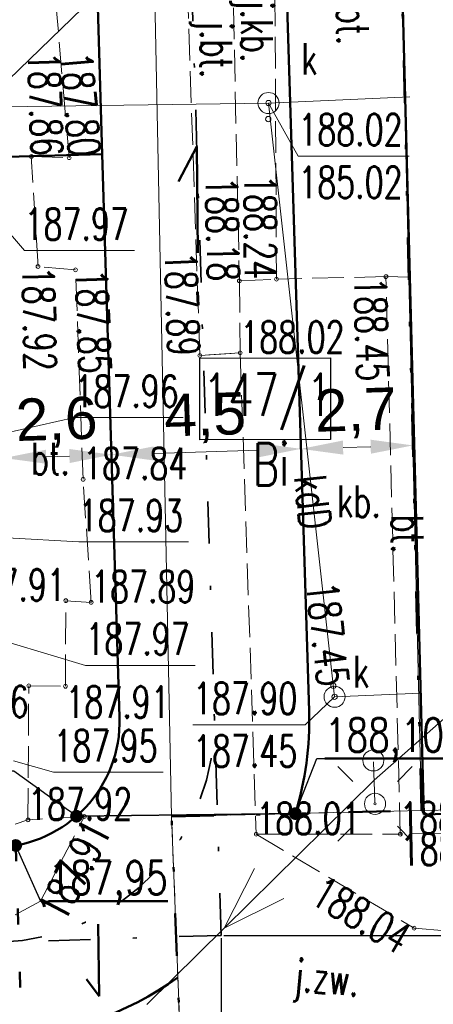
# Model space of a CAD drawing. Header units: metres. Extents: x 0 to 7425707, y -302 to 5720571.
# Tile 34 of 50: x 7425353 to 7425363, y 5720464 to 5720487. Entities that reach past the tile are written whole.
import ezdxf
from ezdxf import colors
from ezdxf.entities.mleader import LeaderData, LeaderLine
from ezdxf.enums import TextEntityAlignment as Align
from ezdxf.math import Vec2, Vec3

# ---------------------------------------------------------------- set-up
doc = ezdxf.new("R2010")
doc.units = ezdxf.units.M
doc.header["$LTSCALE"] = 0.5
doc.header["$PDMODE"] = 33
doc.header["$PDSIZE"] = 0.3
for name, pattern in [('1', [0]), ('13', [4, 1, -1, 0, -1, 0, -1]), ('1_1', [0]), ('1_12', [3, 1, -1, 0, -1]), ('1_2', [1.5, 1, -0.5]), ('1_EGBU_A', [0]), ('1_OTKJ', [2, 1.5, -0.5]), ('1_OTKU', [2, 1.5, -0.5]), ('1_SUEP_A', [0]), ('1_SUKP', [0]), ('EGBB02', [2, 0.5, -1.5]), ('GUZ', [1.4, 0.7, -0.7])]:
    doc.linetypes.add(name, pattern=pattern)
doc.layers.get('0').update_dxf_attribs({"color": 250, "linetype": 'CONTINUOUS', "lineweight": 100})
doc.layers.get('Defpoints').update_dxf_attribs({"linetype": 'CONTINUOUS'})
for name, color, linetype, lineweight in [('DZIALKI_L_0', 7, '1', 18), ('EGBB_L_0', 7, '1_EGBU_A', 50), ('granica_PD', 6, '13', 50), ('H_WJAZDY_GARAZ_T_0', 7, 'CONTINUOUS', 18), ('kraweznik', 1, '1', 50), ('NUMERY_DZIALEK_T_0', 7, 'CONTINUOUS', 18), ('OTK_E_T_0', 7, 'CONTINUOUS', 0), ('OTK_E_T_3', 7, 'CONTINUOUS', 0), ('OTK_L_0', 7, '1_OTKJ', 18), ('OTK_L_4', 7, '1_OTKU', 18), ('OTR_T_0', 7, 'CONTINUOUS', 18), ('SUE_T_3', 7, 'CONTINUOUS', 18), ('SUE_T_3_T_0', 7, 'CONTINUOUS', 18), ('SUEP_L_0', 1, '1_SUEP_A', 18), ('SUP_T_2', 7, 'CONTINUOUS', 18), ('SUP_T_2_L_0', 7, '1_1', 0)]:
    doc.layers.add(name, color=color, linetype=linetype, lineweight=lineweight)
for name, color, linetype, lineweight, true_color in [('NUMERY_UZYTKOW_T_0', 7, 'CONTINUOUS', 18, 0x008000), ('SUK_E_T_4', 7, 'CONTINUOUS', 0, 0x803300), ('SUK_T_3', 7, 'CONTINUOUS', 18, 0x803300), ('SUKP_E_T_0', 7, 'CONTINUOUS', 0, 0x803300), ('SUKP_L_0', 7, '1_SUKP', 18, 0x803300), ('SUKR_T_0', 7, 'CONTINUOUS', 18, 0x803300), ('UZYTKI_L_0', 7, 'GUZ', 18, 0x008000)]:
    doc.layers.add(name, color=color, linetype=linetype, lineweight=lineweight, true_color=true_color)
doc.styles.add('PZT_1_500', font='arial.ttf')
doc.styles.get("Standard").update_dxf_attribs({"font": 'Simplex.SHX', "width": 0.75})
doc.dimstyles.new('PZT_1_500', dxfattribs={"dimtxt": 1, "dimasz": 1, "dimexe": 1, "dimexo": 2, "dimgap": 0.2, "dimtad": 1, "dimdec": 1, "dimzin": 1, "dimtxsty": 'PZT_1_500', "dimcen": 2.5, "dimclrd": 3, "dimclre": 3, "dimclrt": 3, "dimazin": 0, "dimtfac": 1, "dimtdec": 1, "dimtmove": 0, "dimatfit": 3, "dimfxl": 1, "dimfxlon": 1, "dimlwd": 18, "dimlwe": 18, "dimarcsym": 0})
doc.dimstyles.get("Standard").update_dxf_attribs({"dimtxt": 1, "dimasz": 1, "dimexe": 1, "dimexo": 1, "dimgap": 1, "dimtad": 1, "dimtxsty": 'Standard', "dimcen": 2.5, "dimadec": 0, "dimazin": 0, "dimtfac": 1, "dimtmove": 0, "dimatfit": 3, "dimfxl": 1, "dimarcsym": 0})

# ---------------------------------------------------------------- blocks, each defined once
blk = doc.blocks.new('1_OTRS')
at = {"linetype": 'Continuous'}
blk.add_circle((0, 0), 0.045, dxfattribs=at)
blk = doc.blocks.new('1_SUPP')
at = {"linetype": 'Continuous'}
blk.add_circle((0, 0), 0.25, dxfattribs=at)
blk = doc.blocks.new('1_SUEO_W')
at = {"linetype": 'Continuous'}
for p, q in [((-0.53035, 0.53035), (-0.8839, 0.8839)), ((0.53035, 0.53035), (0.8839, 0.8839)), ((-0.53035, -0.53035), (-0.8839, -0.8839)), ((0.53035, -0.53035), (0.8839, -0.8839))]:
    blk.add_line(p, q, dxfattribs=at)
blk.add_circle((0, 0), 0.025, dxfattribs=at)
blk = doc.blocks.new('1_SUKS')
at = {"linetype": 'Continuous'}
blk.add_circle((0, 0), 0.25, dxfattribs=at)
blk = doc.blocks.new('1_SUPS')
at = {"linetype": 'Continuous'}
blk.add_circle((0, 0), 0.0625, dxfattribs=at)
blk = doc.blocks.new('*D863')
at = {"layer": 'Defpoints', "color": 0, "linetype": 'Continuous'}
for p in [(7425372.554, 5720507.935), (7425388.546, 5720507.922), (0, 0)]:
    blk.add_point(p, dxfattribs=at)
at = {"layer": 'kraweznik', "color": 0, "linetype": '1', "lineweight": -2}
for p, q in [((7425372.617, 5720507.935), (7425385.346, 5720507.935)), ((7425385.346, 5720507.935), (7425386.946, 5720507.922)), ((7425386.946, 5720507.922), (7425388.546, 5720507.922))]:
    blk.add_line(p, q, dxfattribs=at)
at = {"layer": 'kraweznik', "color": 0, "linetype": 'Continuous', "lineweight": 18, "insert": (7425391.278, 5720507.922), "char_height": 0.8, "attachment_point": 5}
blk.add_mtext('\\A1;5720507.94', dxfattribs=at)
blk = doc.blocks.new('*D862')
at = {"layer": 'Defpoints', "color": 0, "linetype": 'Continuous'}
for p in [(7425372.559, 5720507.933), (7425372.582, 5720499.481), (0, 0)]:
    blk.add_point(p, dxfattribs=at)
at = {"layer": 'kraweznik', "color": 0, "linetype": '1', "lineweight": -2}
for p, q in [((7425372.559, 5720507.87), (7425372.559, 5720502.681)), ((7425372.559, 5720502.681), (7425372.582, 5720501.081)), ((7425372.582, 5720501.081), (7425372.582, 5720499.481))]:
    blk.add_line(p, q, dxfattribs=at)
at = {"layer": 'kraweznik', "color": 0, "linetype": 'Continuous', "lineweight": 18, "insert": (7425372.582, 5720496.776), "char_height": 0.8, "attachment_point": 5, "rotation": 90}
blk.add_mtext('\\A1;7425372.56', dxfattribs=at)
blk = doc.blocks.new('*D860')
at = {"layer": 'Defpoints', "color": 0, "linetype": 'Continuous'}
for p in [(7425356.387, 5720540.25), (7425356.379, 5720516.89), (0, 0)]:
    blk.add_point(p, dxfattribs=at)
at = {"layer": 'kraweznik', "color": 0, "linetype": '1', "lineweight": -2}
for p, q in [((7425356.387, 5720538.65), (7425356.387, 5720540.25)), ((7425356.379, 5720537.05), (7425356.387, 5720538.65)), ((7425356.379, 5720516.952), (7425356.379, 5720537.05))]:
    blk.add_line(p, q, dxfattribs=at)
at = {"layer": 'kraweznik', "color": 0, "linetype": 'Continuous', "lineweight": 18, "insert": (7425356.387, 5720542.969), "char_height": 0.8, "attachment_point": 5, "rotation": 90}
blk.add_mtext('\\A1;7425356.38', dxfattribs=at)
blk = doc.blocks.new('*D861')
at = {"layer": 'Defpoints', "color": 0, "linetype": 'Continuous'}
for p in [(7425356.379, 5720516.89), (7425370.755, 5720516.917), (0, 0)]:
    blk.add_point(p, dxfattribs=at)
at = {"layer": 'kraweznik', "color": 0, "linetype": '1', "lineweight": -2}
for p, q in [((7425356.441, 5720516.89), (7425367.555, 5720516.89)), ((7425367.555, 5720516.89), (7425369.155, 5720516.917)), ((7425369.155, 5720516.917), (7425370.755, 5720516.917))]:
    blk.add_line(p, q, dxfattribs=at)
at = {"layer": 'kraweznik', "color": 0, "linetype": 'Continuous', "lineweight": 18, "insert": (7425373.402, 5720516.917), "char_height": 0.8, "attachment_point": 5}
blk.add_mtext('\\A1;5720516.89', dxfattribs=at)
blk = doc.blocks.new('*D864')
at = {"layer": 'Defpoints', "color": 0, "linetype": 'Continuous'}
for p in [(7425346.452, 5720522.385), (7425363.296, 5720522.396), (0, 0)]:
    blk.add_point(p, dxfattribs=at)
at = {"layer": 'kraweznik', "color": 0, "linetype": '1', "lineweight": -2}
for p, q in [((7425346.514, 5720522.385), (7425360.096, 5720522.385)), ((7425360.096, 5720522.385), (7425361.696, 5720522.396)), ((7425361.696, 5720522.396), (7425363.296, 5720522.396))]:
    blk.add_line(p, q, dxfattribs=at)
at = {"layer": 'kraweznik', "color": 0, "linetype": 'Continuous', "lineweight": 18, "insert": (7425366, 5720522.396), "char_height": 0.8, "attachment_point": 5}
blk.add_mtext('\\A1;5720522.39', dxfattribs=at)
blk = doc.blocks.new('*D872')
at = {"layer": 'Defpoints', "color": 0, "linetype": 'Continuous'}
for p in [(7425357.967, 5720465.439), (7425376.737, 5720465.474), (0, 0)]:
    blk.add_point(p, dxfattribs=at)
at = {"layer": 'kraweznik', "color": 0, "linetype": '1', "lineweight": -2}
for p, q in [((7425358.029, 5720465.439), (7425373.537, 5720465.439)), ((7425373.537, 5720465.439), (7425375.137, 5720465.474)), ((7425375.137, 5720465.474), (7425376.737, 5720465.474))]:
    blk.add_line(p, q, dxfattribs=at)
at = {"layer": 'kraweznik', "color": 0, "linetype": 'Continuous', "lineweight": 18, "insert": (7425379.47, 5720465.474), "char_height": 0.8, "attachment_point": 5}
blk.add_mtext('\\A1;5720465.44', dxfattribs=at)
blk = doc.blocks.new('*D873')
at = {"layer": 'Defpoints', "color": 0, "linetype": 'Continuous'}
for p in [(7425357.967, 5720465.439), (7425357.974, 5720452.683), (0, 0)]:
    blk.add_point(p, dxfattribs=at)
at = {"layer": 'kraweznik', "color": 0, "linetype": '1', "lineweight": -2}
for p, q in [((7425357.967, 5720465.376), (7425357.967, 5720455.883)), ((7425357.967, 5720455.883), (7425357.974, 5720454.283)), ((7425357.974, 5720454.283), (7425357.974, 5720452.683))]:
    blk.add_line(p, q, dxfattribs=at)
at = {"layer": 'kraweznik', "color": 0, "linetype": 'Continuous', "lineweight": 18, "insert": (7425357.974, 5720449.964), "char_height": 0.8, "attachment_point": 5, "rotation": 90}
blk.add_mtext('\\A1;7425357.97', dxfattribs=at)
blk = doc.blocks.new('_Dot')
at = {"color": 0, "linetype": 'ByBlock', "lineweight": -2, "transparency": 16777216}
blk.add_line((-0.5, 0), (-1, 0), dxfattribs=at)
at = {"color": 0, "linetype": 'ByBlock', "transparency": 16777216, "const_width": 0.5}
blk.add_lwpolyline([(-0.25, 0, 1), (0.25, 0, 1)], format="xyb", close=True, dxfattribs=at)
blk = doc.blocks.new('*D942')
at = {"layer": 'Defpoints', "color": 0, "linetype": 'Continuous'}
for p in [(7425352.812, 5720476.763), (7425355.364, 5720476.844), (7425355.364, 5720476.841)]:
    blk.add_point(p, dxfattribs=at)
at = {"layer": 'kraweznik', "color": 3, "linetype": 'Continuous', "lineweight": 18}
for p, q in [((7425355.364, 5720476.844), (7425355.333, 5720477.844)), ((7425352.812, 5720476.765), (7425352.781, 5720477.765)), ((7425353.811, 5720476.796), (7425354.364, 5720476.813))]:
    blk.add_line(p, q, dxfattribs=at)
at = {"layer": 'kraweznik', "color": 3, "linetype": 'Continuous'}
for points in [[(7425353.806, 5720476.963), (7425353.816, 5720476.63), (7425352.812, 5720476.765)], [(7425354.369, 5720476.647), (7425354.359, 5720476.98), (7425355.364, 5720476.844)]]:
    blk.add_solid(points, dxfattribs=at)
at = {"layer": 'kraweznik', "color": 3, "linetype": 'Continuous', "insert": (7425354.063, 5720477.605), "char_height": 1, "attachment_point": 5, "rotation": 1.7678, "style": 'PZT_1_500'}
blk.add_mtext('2,6', dxfattribs=at)
blk = doc.blocks.new('*D943')
at = {"layer": 'Defpoints', "color": 0, "linetype": 'Continuous'}
for p in [(7425359.862, 5720476.983), (7425359.862, 5720476.98), (7425355.364, 5720476.841)]:
    blk.add_point(p, dxfattribs=at)
at = {"layer": 'kraweznik', "color": 3, "linetype": 'Continuous', "lineweight": 18}
for p, q in [((7425355.364, 5720476.844), (7425355.333, 5720477.844)), ((7425359.862, 5720476.983), (7425359.831, 5720477.982)), ((7425356.363, 5720476.875), (7425358.862, 5720476.952))]:
    blk.add_line(p, q, dxfattribs=at)
at = {"layer": 'kraweznik', "color": 3, "linetype": 'Continuous'}
for points in [[(7425358.867, 5720476.785), (7425358.857, 5720477.119), (7425359.862, 5720476.983)], [(7425356.358, 5720477.041), (7425356.368, 5720476.708), (7425355.364, 5720476.844)]]:
    blk.add_solid(points, dxfattribs=at)
at = {"layer": 'kraweznik', "color": 3, "linetype": 'Continuous', "insert": (7425357.588, 5720477.712), "char_height": 1, "attachment_point": 5, "rotation": 1.7678, "style": 'PZT_1_500'}
blk.add_mtext('4,5', dxfattribs=at)
blk = doc.blocks.new('*D944')
at = {"layer": 'Defpoints', "color": 0, "linetype": 'Continuous'}
for p in [(7425359.862, 5720476.98), (7425362.516, 5720477.065), (7425362.517, 5720477.043)]:
    blk.add_point(p, dxfattribs=at)
at = {"layer": 'kraweznik', "color": 3, "linetype": 'Continuous', "lineweight": 18}
for p, q in [((7425362.516, 5720477.065), (7425362.485, 5720478.064)), ((7425359.862, 5720476.983), (7425359.831, 5720477.982)), ((7425360.861, 5720477.014), (7425361.517, 5720477.034))]:
    blk.add_line(p, q, dxfattribs=at)
at = {"layer": 'kraweznik', "color": 3, "linetype": 'Continuous'}
for points in [[(7425360.856, 5720477.18), (7425360.866, 5720476.847), (7425359.862, 5720476.983)], [(7425361.522, 5720476.867), (7425361.512, 5720477.201), (7425362.516, 5720477.065)]]:
    blk.add_solid(points, dxfattribs=at)
at = {"layer": 'kraweznik', "color": 3, "linetype": 'Continuous', "insert": (7425361.164, 5720477.824), "char_height": 1, "attachment_point": 5, "rotation": 1.7678, "style": 'PZT_1_500'}
blk.add_mtext('2,7', dxfattribs=at)
blk = doc.blocks.new('*D1088')
at = {"layer": 'Defpoints', "color": 0, "linetype": 'Continuous'}
for p in [(7425420.151, 5720542.229), (7425416.228, 5720541.21), (1199865.73, 924384.672)]:
    blk.add_point(p, dxfattribs=at)
at = {"layer": 'kraweznik', "color": 0, "linetype": '1', "lineweight": -2}
for p, q in [((7425417.828, 5720541.21), (7425418.551, 5720542.229)), ((7425418.551, 5720542.229), (7425420.151, 5720542.229)), ((7425416.29, 5720541.21), (7425417.828, 5720541.21))]:
    blk.add_line(p, q, dxfattribs=at)
at = {"layer": 'kraweznik', "color": 0, "linetype": 'Continuous', "lineweight": 18, "insert": (7425422.441, 5720542.229), "char_height": 0.8, "attachment_point": 5}
blk.add_mtext('\\A1;\\A1;00000000', dxfattribs=at)

msp = doc.modelspace()

# ---------------------------------------------------------------- linework, layer by layer
at = {"layer": 'DZIALKI_L_0', "linetype": '1'}
for p, q in [((7425355.89, 5720512.11), (7425356.79, 5720468.26)), ((7425362.72, 5720468.4), (7425361.77, 5720508.82)), ((7425362.72, 5720468.4), (7425374.21, 5720468.66)), ((7425356.79, 5720468.26), (7425362.72, 5720468.4)), ((7425357.08, 5720460.76), (7425356.79, 5720468.26))]:
    msp.add_line(p, q, dxfattribs=at)
at = {"layer": 'EGBB_L_0', "linetype": '1_EGBU_A'}
for p, q in [((7425361.82, 5720505.22), (7425362.78, 5720468.31)), ((7425362.78, 5720468.31), (7425374.23, 5720468.57))]:
    msp.add_line(p, q, dxfattribs=at)
at = {"layer": 'granica_PD', "ltscale": 2}
msp.add_lwpolyline([(7425357.08, 5720460.76), (7425356.79, 5720468.26), (7425362.72, 5720468.4), (7425361.77, 5720508.82), (7425361.77, 5720508.82), (7425373.51, 5720502.26)], dxfattribs=at)
at = {"layer": 'granica_PD', "linetype": 'Continuous', "lineweight": -2, "flags": 128}
msp.add_lwpolyline([(7425357.461, 5720479.138), (7425360.565, 5720479.143), (7425360.565, 5720477.202), (7425357.464, 5720477.196), (7425357.461, 5720479.138)], dxfattribs=at)
at = {"layer": 'H_WJAZDY_GARAZ_T_0', "linetype": 'Continuous'}
for p, q in [((7425352.64, 5720482.45), (7425353.3, 5720481.689)), ((7425353.3, 5720481.689), (7425355.906, 5720481.689)), ((7425352.81, 5720477.35), (7425354.484, 5720477.725)), ((7425354.484, 5720477.725), (7425357.063, 5720477.725)), ((7425352.89, 5720474.87), (7425354.589, 5720474.777)), ((7425354.589, 5720474.777), (7425357.194, 5720474.777)), ((7425352.96, 5720472.38), (7425354.745, 5720471.846)), ((7425354.745, 5720471.846), (7425357.35, 5720471.846)), ((7425353.04, 5720469.58), (7425353.985, 5720469.313)), ((7425353.985, 5720469.313), (7425356.591, 5720469.313))]:
    msp.add_line(p, q, dxfattribs=at)
at = {"layer": 'kraweznik', "linetype": '1_12', "lineweight": 35, "ltscale": 2}
for q in [(7425356.379, 5720516.89), (7425312.536, 5720464.037)]:
    msp.add_line((7425357.967, 5720465.439), q, dxfattribs=at)
at = {"layer": 'kraweznik', "color": 4, "linetype": 'Continuous'}
for p, q in [((7425360.054, 5720470.756), (7425359.003, 5720504.808)), ((7425355.556, 5720470.617), (7425355.144, 5720483.979))]:
    msp.add_line(p, q, dxfattribs=at)
at = {"layer": 'kraweznik', "linetype": 'Continuous'}
for p, q in [((7425355.144, 5720483.979), (7425354.956, 5720490.068)), ((7425352.59, 5720483.9), (7425355.144, 5720483.979))]:
    msp.add_line(p, q, dxfattribs=at)
at = {"layer": 'kraweznik', "color": 150, "linetype": 'Continuous', "true_color": 0x2495ff}
for p, q in [((7425357.389, 5720484.154), (7425356.955, 5720483.329)), ((7425357.417, 5720481.633), (7425357.389, 5720484.154)), ((7425355.044, 5720465.702), (7425355.071, 5720463.994)), ((7425355.071, 5720463.994), (7425354.768, 5720464.401))]:
    msp.add_line(p, q, dxfattribs=at)
at = {"layer": 'kraweznik', "color": 150, "linetype": 'Continuous', "lineweight": 35, "true_color": 0x2495ff}
msp.add_line((7425359.755, 5720468.33), (7425354.532, 5720468.266), dxfattribs=at)
at = {"layer": 'kraweznik', "color": 5, "linetype": 'EGBB02', "ltscale": 1.5}
msp.add_line((7425353.09, 5720467.572), (7425353.309, 5720460.641), dxfattribs=at)
at = {"layer": 'kraweznik', "color": 4, "linetype": 'Continuous'}
for radius, start, end in [(3, 271.7678, 1.7678), (7.5, 342.9819, 1.7678), (7.5, 271.7678, 305.7368)]:
    msp.add_arc((7425352.557, 5720470.524), radius, start, end, dxfattribs=at)
at = {"layer": 'kraweznik', "linetype": '1_12', "lineweight": 35, "ltscale": 2}
msp.add_arc((7425352.557, 5720470.524), 5.25, 271.7678, 1.7678, dxfattribs=at)
at = {"layer": 'OTK_L_0', "linetype": '1_OTKJ'}
for p, q in [((7425358.13, 5720493.45), (7425358.4, 5720480.97)), ((7425358.13, 5720493.45), (7425358.4, 5720480.97)), ((7425357.46, 5720479.2), (7425356.98, 5720493.4)), ((7425357.46, 5720479.2), (7425356.98, 5720493.4)), ((7425359.28, 5720481.01), (7425359.22, 5720492.23)), ((7425359.28, 5720481.01), (7425359.22, 5720492.23)), ((7425362.159, 5720492.177), (7425362.448, 5720481.06)), ((7425354.36, 5720483.89), (7425353.85, 5720489.79)), ((7425353.46, 5720483.92), (7425354.36, 5720483.89)), ((7425353.62, 5720481.31), (7425353.46, 5720483.92)), ((7425354.51, 5720481.23), (7425353.62, 5720481.31)), ((7425354.69, 5720476.26), (7425354.51, 5720481.23)), ((7425361.88, 5720481.07), (7425359.28, 5720481.01)), ((7425362.448, 5720481.06), (7425361.88, 5720481.07)), ((7425358.4, 5720480.97), (7425359.28, 5720481.01)), ((7425358.4, 5720480.97), (7425358.42, 5720479.26)), ((7425357.46, 5720479.2), (7425358.42, 5720479.26)), ((7425358.42, 5720479.26), (7425357.46, 5720479.2)), ((7425358.42, 5720479.26), (7425358.8, 5720467.84)), ((7425354.88, 5720473.34), (7425354.69, 5720476.26)), ((7425354.27, 5720471.35), (7425354.28, 5720473.38)), ((7425354.28, 5720473.38), (7425354.88, 5720473.34)), ((7425353.38, 5720468.18), (7425353.4, 5720471.36)), ((7425353.4, 5720471.36), (7425354.27, 5720471.35)), ((7425354.72, 5720468.26), (7425353.38, 5720468.18)), ((7425353.68, 5720466.25), (7425354.72, 5720468.26)), ((7425358.8, 5720467.84), (7425362.55, 5720465.61)), ((7425352.19, 5720465.46), (7425353.68, 5720466.25)), ((7425362.55, 5720465.61), (7425366.61, 5720465.28))]:
    msp.add_line(p, q, dxfattribs=at)
at = {"layer": 'OTK_L_4', "linetype": '1_OTKU'}
for p, q in [((7425353.46, 5720483.92), (7425352.59, 5720483.9)), ((7425353.62, 5720481.31), (7425353.46, 5720483.92)), ((7425354.51, 5720481.23), (7425353.62, 5720481.31)), ((7425354.69, 5720476.26), (7425354.51, 5720481.23)), ((7425361.88, 5720481.07), (7425359.28, 5720481.01)), ((7425361.88, 5720481.07), (7425362.448, 5720481.06)), ((7425362.22, 5720467.84), (7425361.88, 5720481.07)), ((7425362.22, 5720467.84), (7425361.88, 5720481.07)), ((7425358.4, 5720480.97), (7425359.28, 5720481.01)), ((7425358.4, 5720480.97), (7425358.42, 5720479.26)), ((7425362.448, 5720481.06), (7425362.78, 5720468.31)), ((7425358.42, 5720479.26), (7425358.8, 5720467.84)), ((7425354.88, 5720473.34), (7425354.69, 5720476.26)), ((7425354.27, 5720471.35), (7425354.28, 5720473.38)), ((7425354.28, 5720473.38), (7425354.88, 5720473.34)), ((7425353.38, 5720468.18), (7425353.4, 5720471.36)), ((7425353.4, 5720471.36), (7425354.27, 5720471.35)), ((7425362.78, 5720468.31), (7425374.23, 5720468.57)), ((7425353.079, 5720468.077), (7425353.38, 5720468.18)), ((7425374.25, 5720468.11), (7425362.22, 5720467.84)), ((7425358.8, 5720467.84), (7425362.22, 5720467.84))]:
    msp.add_line(p, q, dxfattribs=at)
at = {"layer": 'SUEP_L_0', "linetype": '1_SUEP_A'}
for p, q in [((7425365.353, 5720472.426), (7425361.598, 5720469.125)), ((7425361.598, 5720469.125), (7425358.04, 5720465.612)), ((7425358.04, 5720465.612), (7425358.756, 5720467.022)), ((7425359.458, 5720466.31), (7425358.04, 5720465.612)), ((7425358.04, 5720465.612), (7425356.2, 5720463.797))]:
    msp.add_line(p, q, dxfattribs=at)
at = {"layer": 'SUKP_L_0', "linetype": '1_SUKP'}
for p, q in [((7425362.445, 5720485.333), (7425359.091, 5720485.189)), ((7425352.803, 5720485.102), (7425359.091, 5720485.189)), ((7425360.66, 5720471.1), (7425359.091, 5720485.189)), ((7425362.71, 5720471.186), (7425360.66, 5720471.1))]:
    msp.add_line(p, q, dxfattribs=at)
at = {"layer": 'SUKR_T_0', "linetype": 'Continuous', "lineweight": 0}
for p, q in [((7425352.284, 5720485.131), (7425355.225, 5720487.975)), ((7425359.091, 5720485.189), (7425359.798, 5720483.932)), ((7425359.798, 5720483.932), (7425362.431, 5720483.932)), ((7425360.66, 5720471.1), (7425359.958, 5720470.436)), ((7425357.298, 5720470.436), (7425359.958, 5720470.436))]:
    msp.add_line(p, q, dxfattribs=at)
at = {"layer": 'SUP_T_2_L_0', "linetype": '1_1'}
msp.add_line((7425361.581, 5720469.559), (7425361.601, 5720469.06), dxfattribs=at)
at = {"layer": 'SUP_T_2_L_0', "linetype": '1_2'}
msp.add_line((7425361.599, 5720469.09), (7425361.619, 5720468.591), dxfattribs=at)
at = {"layer": 'UZYTKI_L_0', "linetype": 'GUZ'}
for p, q in [((7425362.72, 5720468.4), (7425374.21, 5720468.66)), ((7425356.79, 5720468.26), (7425362.72, 5720468.4)), ((7425357.08, 5720460.76), (7425356.79, 5720468.26))]:
    msp.add_line(p, q, dxfattribs=at)

# ---------------------------------------------------------------- block references
at = {"layer": 'OTR_T_0'}
for p in [(7425353.46, 5720483.92), (7425354.36, 5720483.89), (7425353.62, 5720481.31), (7425354.51, 5720481.23), (7425361.88, 5720481.07), (7425358.4, 5720480.97), (7425359.28, 5720481.01), (7425357.46, 5720479.2), (7425358.42, 5720479.26), (7425354.69, 5720476.26), (7425354.28, 5720473.38), (7425354.88, 5720473.34), (7425353.4, 5720471.36), (7425354.27, 5720471.35), (7425353.38, 5720468.18), (7425354.72, 5720468.26), (7425358.8, 5720467.84), (7425362.22, 5720467.84), (7425362.22, 5720467.84), (7425362.55, 5720465.61)]:
    msp.add_blockref('1_OTRS', p, dxfattribs=at)
at = {"layer": 'SUE_T_3'}
msp.add_blockref('1_SUPP', (7425361.62, 5720468.56), dxfattribs=at)
at = {"layer": 'SUE_T_3_T_0'}
msp.add_blockref('1_SUEO_W', (7425361.62, 5720468.56), dxfattribs=at)
at = {"layer": 'SUK_T_3'}
for p in [(7425359.091, 5720485.189), (7425360.66, 5720471.1)]:
    msp.add_blockref('1_SUKS', p, dxfattribs=at)
at = {"layer": 'SUKR_T_0'}
for p in [(7425359.091, 5720485.189), (7425359.086, 5720484.809), (7425360.631, 5720471.36), (7425360.66, 5720471.1)]:
    msp.add_blockref('1_SUPS', p, dxfattribs=at)
at = {"layer": 'SUP_T_2'}
for p in [(7425361.58, 5720469.59), (7425361.62, 5720468.56)]:
    msp.add_blockref('1_SUPP', p, dxfattribs=at)

# ---------------------------------------------------------------- texts
at = {"layer": 'H_WJAZDY_GARAZ_T_0', "width": 0.7}
for s, p in [('187.97', (7425353.3, 5720482.689)), ('187.96', (7425354.484, 5720478.725)), ('187.93', (7425354.589, 5720475.777)), ('187.97', (7425354.745, 5720472.846)), ('187.95', (7425353.985, 5720470.313))]:
    msp.add_text(s, height=0.75, dxfattribs=at).set_placement(p, align=Align.TOP_LEFT)
at = {"layer": 'NUMERY_DZIALEK_T_0', "width": 0.7}
msp.add_text('147/1', height=1, dxfattribs=at).set_placement((7425357.538, 5720478.769), align=Align.TOP_LEFT)
at = {"layer": 'NUMERY_UZYTKOW_T_0', "width": 0.7}
msp.add_text('Bi', height=1, dxfattribs=at).set_placement((7425358.716, 5720477.117), align=Align.TOP_LEFT)
at = {"layer": 'OTK_E_T_0', "lineweight": 9, "width": 0.7}
for s, rotation, p in [('j.bt.', 270.8425, (7425360.984, 5720487.252)), ('j.kb.', 270, (7425358.71, 5720486.892)), ('j.bt.', 270, (7425357.748, 5720486.46)), ('j.zw.', 355.0882, (7425360.468, 5720464.327))]:
    msp.add_text(s, height=0.75, rotation=rotation, dxfattribs=at).set_placement(p, align=Align.MIDDLE)
at = {"layer": 'OTK_E_T_3', "lineweight": 9, "width": 0.7}
for s, p in [('bt.', (7425353.912, 5720476.748)), ('kb.', (7425361.239, 5720475.738))]:
    msp.add_text(s, height=0.75, dxfattribs=at).set_placement(p, align=Align.MIDDLE)
msp.add_text('bt.', height=0.75, rotation=270.8185, dxfattribs=at).set_placement((7425362.393, 5720474.961), align=Align.MIDDLE)
at = {"layer": 'OTR_T_0', "lineweight": 9, "width": 0.7}
for s, rotation, p in [('187.86', 271.8292, (7425353.46, 5720483.92)), ('187.80', 274.9404, (7425354.36, 5720483.89))]:
    msp.add_text(s, height=0.75, rotation=rotation, dxfattribs=at).set_placement(p, align=Align.RIGHT)
for s, rotation, p in [('188.18', 271.2394, (7425358.4, 5720480.97)), ('188.24', 270.3064, (7425359.28, 5720481.01)), ('187.89', 271.936, (7425357.46, 5720479.2)), ('187.91', 62.6424, (7425354.72, 5720468.26)), ('188.04', 329.2615, (7425362.55, 5720465.61))]:
    msp.add_text(s, height=0.75, rotation=rotation, dxfattribs=at).set_placement(p, align=Align.TOP_RIGHT)
msp.add_text('187.92', height=0.75, rotation=271.2832, dxfattribs=at).set_placement((7425353.62, 5720481.31), align=Align.MIDDLE_LEFT)
for s, rotation, p in [('187.85', 272.0742, (7425354.51, 5720481.23)), ('188.50', 1.2857, (7425362.22, 5720467.84))]:
    msp.add_text(s, height=0.75, rotation=rotation, dxfattribs=at).set_placement(p)
for s, rotation, p in [('188.45', 271.4721, (7425361.88, 5720481.07)), ('188.24', 1.2857, (7425362.22, 5720467.84))]:
    msp.add_text(s, height=0.75, rotation=rotation, dxfattribs=at).set_placement(p, align=Align.TOP_LEFT)
for s, p in [('188.02', (7425358.42, 5720479.26)), ('187.84', (7425354.69, 5720476.26)), ('187.89', (7425354.88, 5720473.34)), ('187.92', (7425353.38, 5720468.18)), ('188.01', (7425358.8, 5720467.84))]:
    msp.add_text(s, height=0.75, dxfattribs=at).set_placement(p)
msp.add_text('187.91', height=0.75, dxfattribs=at).set_placement((7425354.28, 5720473.38), align=Align.RIGHT)
msp.add_text('187.96', height=0.75, dxfattribs=at).set_placement((7425353.4, 5720471.36), align=Align.TOP_RIGHT)
msp.add_text('187.91', height=0.75, dxfattribs=at).set_placement((7425354.27, 5720471.35), align=Align.TOP_LEFT)
at = {"layer": 'SUK_E_T_4', "lineweight": 9, "width": 0.7}
for p in [(7425359.869, 5720485.862), (7425361.101, 5720471.323)]:
    msp.add_text('k', height=0.75, dxfattribs=at).set_placement(p)
at = {"layer": 'SUKP_E_T_0', "lineweight": 9, "width": 0.7}
msp.add_text('kdD', height=0.75, rotation=276.3563, dxfattribs=at).set_placement((7425360.145, 5720475.722), align=Align.MIDDLE)
at = {"layer": 'SUKR_T_0', "lineweight": 9, "width": 0.7}
for s, p in [('188.02', (7425359.798, 5720484.932)), ('185.02', (7425359.798, 5720483.682)), ('187.90', (7425357.298, 5720471.436)), ('187.45', (7425357.298, 5720470.186))]:
    msp.add_text(s, height=0.75, dxfattribs=at).set_placement(p, align=Align.TOP_LEFT)
msp.add_text('187.45', height=0.75, rotation=276.3563, dxfattribs=at).set_placement((7425360.631, 5720471.36), align=Align.MIDDLE_RIGHT)

# ---------------------------------------------------------------- dimensions: what is measured, and where the dimension line sits
at = {"layer": 'kraweznik', "color": 1, "linetype": '1', "lineweight": 18}
for feature_location, offset, dtype, picture, middle in [((7425356.378823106, 5720516.889921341), (0.008152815, 23.360047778), 1, '*D860', (7425356.386975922, 5720542.968540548)), ((7425346.451970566, 5720522.385237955), (16.843906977, 0.010688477), 0, '*D864', (7425366.000163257, 5720522.395926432)), ((7425356.378823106, 5720516.889921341), (14.375728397, 0.026953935), 0, '*D861', (7425373.40169436, 5720516.916875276)), ((7425372.554372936, 5720507.935444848), (15.991205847, -0.013239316), 0, '*D863', (7425391.278435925, 5720507.922205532)), ((7425372.559194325, 5720507.932775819), (0.022867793, -8.452183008), 1, '*D862', (7425372.582062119, 5720496.776307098)), ((7425357.966834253, 5720465.438905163), (18.770397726, 0.035033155), 0, '*D872', (7425379.470089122, 5720465.473938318)), ((7425357.966834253, 5720465.438905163), (0.007106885, -12.755898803), 1, '*D873', (7425357.973941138, 5720449.964434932))]:
    dim = msp.add_ordinate_dim(feature_location=feature_location, offset=offset, dtype=dtype, origin=(0, 0), dimstyle='Standard', override={"dimtxt": 0.8, "dimasz": 0.8, "dimexe": 0.5, "dimexo": 0.0625, "dimgap": 0.09, "dimtad": 0, "dimzin": 0, "dimdsep": 46, "dimtxsty": 'Standard', "dimcen": 0.09, "dimtdec": 4, "dimtofl": 0, "dimtolj": 1, "dimtzin": 0}, dxfattribs=at)
    dim.commit()
    dim.dimension.update_dxf_attribs({"geometry": picture, "text_midpoint": middle})
dim = msp.add_ordinate_dim(feature_location=(7425416.228, 5720541.21), offset=(3.923, 1.018), dtype=0, origin=(1199865.73, 924384.672), text='\\A1;00000000', dimstyle='Standard', override={"dimtxt": 0.8, "dimasz": 0.8, "dimexe": 0.5, "dimexo": 0.0625, "dimgap": 0.09, "dimtad": 0, "dimzin": 0, "dimdsep": 46, "dimtxsty": 'Standard', "dimcen": 0.09, "dimtdec": 4, "dimtofl": 0, "dimtolj": 1, "dimtzin": 0}, dxfattribs=at)
dim.commit()
dim.dimension.update_dxf_attribs({"geometry": '*D1088', "text_midpoint": (7425422.441, 5720542.229)})
at = {"layer": 'kraweznik', "linetype": 'Continuous'}
for base, p1, p2, picture, middle in [((7425362.516, 5720477.065), (7425359.862, 5720476.98), (7425362.517, 5720477.043), '*D944', (7425361.164, 5720477.824)), ((7425355.364, 5720476.844), (7425352.812, 5720476.763), (7425355.364, 5720476.841), '*D942', (7425354.063, 5720477.605)), ((7425359.862, 5720476.983), (7425355.364, 5720476.841), (7425359.862, 5720476.98), '*D943', (7425357.588, 5720477.712))]:
    dim = msp.add_linear_dim(base=base, p1=p1, p2=p2, angle=181.7678, dimstyle='PZT_1_500', override={"dimtmove": 1}, dxfattribs=at)
    dim.commit()
    dim.dimension.update_dxf_attribs({"geometry": picture, "text_midpoint": middle})

# ---------------------------------------------------------------- leaders
at = {"layer": 'kraweznik', "color": 150, "linetype": 'Continuous', "lineweight": 25, "true_color": 0x2495ff}
ml = msp.add_multileader_mtext('Standard', dxfattribs=at)
ml.set_content('{\\L188,10}', color=(36, 149, 255))
ml.set_leader_properties()
ml.set_arrow_properties(name='DOT')
ml.build(insert=Vec2(0, 0))
ml.multileader.update_dxf_attribs({"text_left_attachment_type": 8, "text_right_attachment_type": 6, "dogleg_length": 0.1, "arrow_head_size": 0.3})
ctx = ml.context
ctx.base_point, ctx.char_height, ctx.arrow_head_size, ctx.landing_gap_size, ctx.plane_origin = Vec3(7425360.337, 5720469.632), 0.8, 0.3, 0.09, Vec3(7425359.729, 5720468.328)
ctx.left_attachment, ctx.right_attachment = 8, 6
notes = []
notes.append((ctx, [(0, (1, 1, 0), (7425360.237, 5720469.632), (1, 0), 0.1, [(0, [(7425359.729, 5720468.328)], 0, [])])]))
ctx.mtext.insert, ctx.mtext.flow_direction = Vec3(7425360.427, 5720470.592), 5
ml = msp.add_multileader_mtext('Standard', dxfattribs=at)
ml.set_content('{\\L187,95}', color=(36, 149, 255))
ml.set_leader_properties()
ml.set_arrow_properties(name='DOT')
ml.build(insert=Vec2(0, 0))
ml.multileader.update_dxf_attribs({"text_left_attachment_type": 8, "text_right_attachment_type": 6, "dogleg_length": 0.1, "arrow_head_size": 0.3})
ctx = ml.context
ctx.base_point, ctx.char_height, ctx.arrow_head_size, ctx.landing_gap_size, ctx.plane_origin = Vec3(7425349.907, 5720469.337), 0.8, 0.3, 0.09, Vec3(7425354.895, 5720468.265)
ctx.left_attachment, ctx.right_attachment = 8, 6
notes.append((ctx, [(0, (1, 1, 0), (7425353.044, 5720469.337), (-1, 0), 0.1, [(0, [(7425354.532, 5720468.266)], 0, [])])]))
ctx.mtext.insert, ctx.mtext.flow_direction = Vec3(7425349.997, 5720470.297), 5
ml = msp.add_multileader_mtext('Standard', dxfattribs=at)
ml.set_content('{\\L187,95}', color=(36, 149, 255))
ml.set_leader_properties()
ml.set_arrow_properties(name='DOT')
ml.build(insert=Vec2(0, 0))
ml.multileader.update_dxf_attribs({"text_left_attachment_type": 8, "text_right_attachment_type": 6, "dogleg_length": 0.1, "arrow_head_size": 0.3})
ctx = ml.context
ctx.base_point, ctx.char_height, ctx.arrow_head_size, ctx.landing_gap_size, ctx.plane_origin = Vec3(7425353.78, 5720466.25), 0.8, 0.3, 0.09, Vec3(7425353.084, 5720467.755)
ctx.left_attachment, ctx.right_attachment = 8, 6
notes.append((ctx, [(0, (1, 1, 0), (7425353.68, 5720466.25), (1, 0), 0.1, [(0, [(7425353.09, 5720467.572)], 0, [])])]))
ctx.mtext.insert, ctx.mtext.flow_direction = Vec3(7425353.87, 5720467.21), 5
for ctx, leaders in notes:
    for number, flags, end, landing, length, lines in leaders:
        leader = LeaderData()
        leader.index, (leader.has_last_leader_line, leader.has_dogleg_vector, leader.attachment_direction) = number, flags
        leader.last_leader_point, leader.dogleg_vector, leader.dogleg_length = Vec3(end), Vec3(landing), length
        for number, points, colour, breaks in lines:
            line = LeaderLine()
            line.index, line.vertices, line.color, line.breaks = number, Vec3.list(points), colors.encode_raw_color(colour), breaks
            leader.lines.append(line)
        ctx.leaders.append(leader)

doc.saveas('drawing.dxf')
